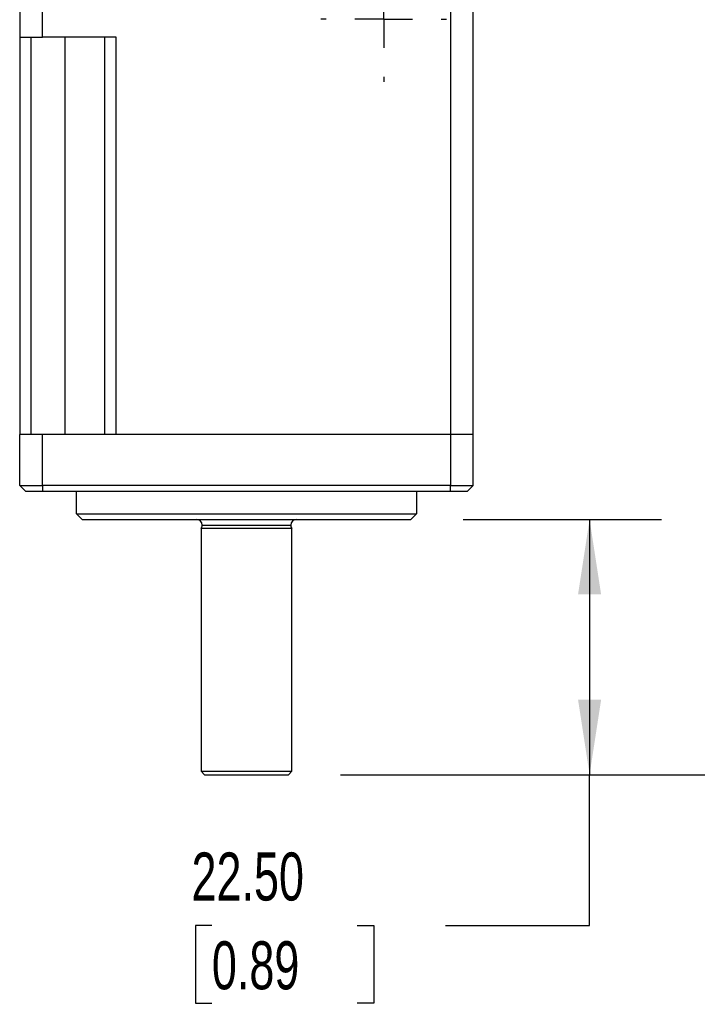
# Model space of a CAD drawing. Header units: millimetres. Extents: x 0 to 559, y 0 to 432.
# Tile 2 of 16: x 137 to 197, y 191 to 278. Entities that reach past the tile are written whole.
import ezdxf

# ---------------------------------------------------------------- set-up
doc = ezdxf.new("R2010")
doc.units = ezdxf.units.MM
doc.header["$LTSCALE"] = 2
doc.linetypes.add('CENTERX2', pattern=[20.32, 12.7, -2.54, 2.54, -2.54])
doc.layers.add('CENTER', color=40, linetype='CENTERX2')
doc.layers.add('DIMENSIONS', color=140, linetype='Continuous', lineweight=25)
doc.styles.add('SLDTEXTSTYLE0', font='TXT', dxfattribs={"width": 0.7})
doc.dimstyles.new('SLDDIMSTYLE10', dxfattribs={"dimtxt": 4.316016, "dimasz": 6.604, "dimexe": 0, "dimexo": 0.0625, "dimgap": 1.079004, "dimtad": 0, "dimtih": 1, "dimtoh": 1, "dimdec": 1, "dimrnd": 1e-09, "dimzin": 12, "dimdsep": 46, "dimtxsty": 'SLDTEXTSTYLE0', "dimsah": 1, "dimcen": 0.09, "dimadec": 0, "dimazin": 3, "dimtol": 1, "dimtp": 0.5, "dimtm": 0.5, "dimtfac": 1, "dimtdec": 1, "dimtofl": 0, "dimtmove": 0, "dimatfit": 3, "dimfxl": 0, "dimfrac": 2, "dimtolj": 1, "dimarcsym": 0})
doc.dimstyles.new('SLDDIMSTYLE3', dxfattribs={"dimtxt": 4.316016, "dimasz": 6.604, "dimexe": 0, "dimexo": 0.0625, "dimgap": 1.079004, "dimtad": 0, "dimtih": 1, "dimtoh": 1, "dimrnd": 1e-09, "dimzin": 4, "dimdsep": 46, "dimtxsty": 'SLDTEXTSTYLE0', "dimsah": 1, "dimcen": 0.09, "dimadec": 0, "dimazin": 1, "dimtfac": 1, "dimtofl": 0, "dimtmove": 0, "dimatfit": 3, "dimfxl": 0, "dimfrac": 2, "dimtolj": 1, "dimtzin": 12, "dimarcsym": 0})

# ---------------------------------------------------------------- blocks, each defined once
blk = doc.blocks.new('_D_18')
at = {"layer": 'DIMENSIONS'}
for p, q in [((176.436, 234.23), (193.942, 234.23)), ((187.592, 234.23), (187.592, 211.73)), ((165.636, 211.73), (193.942, 211.73)), ((187.592, 198.448), (187.592, 211.73)), ((154.285, 198.448), (152.835, 198.448)), ((152.835, 198.448), (152.835, 191.588)), ((167.11, 198.448), (168.559, 198.448)), ((168.559, 198.448), (168.559, 191.588)), ((174.892, 198.448), (187.592, 198.448)), ((152.835, 191.588), (154.285, 191.588)), ((168.559, 191.588), (167.11, 191.588))]:
    blk.add_line(p, q, dxfattribs=at)
for points in [[(187.592, 234.23), (186.576, 227.626), (188.608, 227.626)], [(187.592, 211.73), (188.608, 218.334), (186.576, 218.334)]]:
    blk.add_solid(points, dxfattribs=at)
at = {"layer": 'DIMENSIONS', "char_height": 4.2333, "attachment_point": 1, "style": 'SLDTEXTSTYLE0'}
for s, insert in [('22.50', (152.489, 204.871)), ('0.89', (154.285, 197.045))]:
    blk.add_mtext(s, dxfattribs=dict(at, insert=insert))
blk = doc.blocks.new('_D_19')
at = {"layer": 'DIMENSIONS'}
for p, q in [((179.936, 368.33), (220.141, 368.33)), ((213.791, 368.33), (213.791, 297.856)), ((198.657, 290.03), (197.208, 290.03)), ((197.208, 290.03), (197.208, 283.17)), ((228.925, 290.03), (230.375, 290.03)), ((230.375, 290.03), (230.375, 283.17)), ((197.208, 283.17), (198.657, 283.17)), ((230.375, 283.17), (228.925, 283.17)), ((213.791, 211.73), (213.791, 282.204)), ((165.636, 211.73), (220.141, 211.73))]:
    blk.add_line(p, q, dxfattribs=at)
for points in [[(213.791, 368.33), (212.775, 361.726), (214.807, 361.726)], [(213.791, 211.73), (214.807, 218.334), (212.775, 218.334)]]:
    blk.add_solid(points, dxfattribs=at)
at = {"layer": 'DIMENSIONS', "char_height": 4.2333, "attachment_point": 1, "style": 'SLDTEXTSTYLE0'}
for s, insert in [('±0.5', (215.073, 296.453)), ('156.6', (198.657, 296.453)), ('±0.02', (211.482, 288.627)), ('6.17', (198.657, 288.627))]:
    blk.add_mtext(s, dxfattribs=dict(at, insert=insert))
blk = doc.blocks.new('SW_CENTERMARKSYMBOL_3')
at = {"layer": 'CENTER', "color": 0}
for p, q in [((0, 5.08), (0, 5.54)), ((0, 0), (0, 2.54)), ((-5.08, 0), (-5.54, 0)), ((0, 0), (-2.54, 0)), ((0, 0), (0, -2.54)), ((0, 0), (2.54, 0)), ((5.08, 0), (5.54, 0)), ((0, -5.08), (0, -5.54))]:
    blk.add_line(p, q, dxfattribs=at)

msp = doc.modelspace()

# ---------------------------------------------------------------- linework, layer by layer
for p, q in [((137.3355, 298.7299), (137.3355, 276.7299)), ((139.3355, 276.7299), (139.3355, 298.7299)), ((175.3355, 298.7299), (175.3355, 241.7299)), ((177.3355, 241.7299), (177.3355, 298.7299)), ((137.3355, 276.7299), (139.3355, 276.7299)), ((137.3355, 276.7299), (137.3355, 241.7299)), ((138.3355, 241.7299), (138.3355, 276.7299)), ((145.8355, 276.7299), (139.3355, 276.7299)), ((141.3355, 241.7299), (141.3355, 276.7299)), ((144.8355, 241.7299), (144.8355, 276.7299)), ((145.8355, 241.7299), (145.8355, 276.7299)), ((137.3355, 237.2299), (137.3355, 241.7299)), ((139.3355, 241.7299), (137.3355, 241.7299)), ((139.3355, 237.2299), (139.3355, 241.7299)), ((175.3355, 241.7299), (139.3355, 241.7299)), ((175.3355, 241.7299), (145.8355, 241.7299)), ((177.3355, 241.7299), (175.3355, 241.7299)), ((175.3355, 241.7299), (175.3355, 237.2299)), ((177.3355, 237.2299), (177.3355, 241.7299)), ((137.3355, 237.2299), (139.3355, 237.2299)), ((137.3355, 237.2299), (137.8355, 236.7299)), ((175.3355, 237.2299), (139.3355, 237.2299)), ((139.3355, 237.2299), (139.3355, 236.7299)), ((175.3355, 237.2299), (177.3355, 237.2299)), ((175.3355, 236.7299), (175.3355, 237.2299)), ((176.8355, 236.7299), (177.3355, 237.2299)), ((137.8355, 236.7299), (139.3355, 236.7299)), ((139.3355, 236.7299), (175.3355, 236.7299)), ((142.3355, 234.7299), (142.3355, 236.7299)), ((172.3355, 236.7299), (172.3355, 234.7299)), ((175.3355, 236.7299), (176.8355, 236.7299)), ((142.3355, 234.7299), (172.3355, 234.7299)), ((142.8355, 234.2299), (142.3355, 234.7299)), ((172.3355, 234.7299), (171.8355, 234.2299)), ((142.8355, 234.2299), (171.8355, 234.2299)), ((153.4355, 233.7299), (161.2355, 233.7299)), ((161.3355, 233.4299), (153.3355, 233.4299)), ((153.3355, 233.4299), (153.3355, 212.0299)), ((161.3355, 212.0299), (161.3355, 233.4299)), ((153.3355, 212.0299), (161.3355, 212.0299)), ((153.3355, 212.0299), (153.6355, 211.7299)), ((161.0355, 211.7299), (161.3355, 212.0299)), ((153.6355, 211.7299), (161.0355, 211.7299))]:
    msp.add_line(p, q)
for centre, start, end in [((152.9355, 233.7299), 0, 90), ((152.9355, 233.7299), 323.130102, 0), ((161.7355, 233.7299), 90, 180), ((161.7355, 233.7299), 180, 216.869898)]:
    msp.add_arc(centre, 0.5, start, end)

# ---------------------------------------------------------------- block references
at = {"layer": 'CENTER'}
msp.add_blockref('SW_CENTERMARKSYMBOL_3', (169.4355, 278.3299), dxfattribs=at)

# ---------------------------------------------------------------- dimensions: what is measured, and where the dimension line sits
at = {"layer": 'DIMENSIONS'}
for base, p1, dimstyle, picture, middle in [((213.7911, 211.7299), (175.3355, 368.3299), 'SLDDIMSTYLE10', '_D_19', (213.7911, 290.0299)), ((187.5919, 211.7299), (171.8355, 234.2299), 'SLDDIMSTYLE3', '_D_18', (187.5919, 198.4478))]:
    dim = msp.add_linear_dim(base=base, p1=p1, p2=(161.0355, 211.7299), angle=90, dimstyle=dimstyle, dxfattribs=at)
    dim.commit()
    dim.dimension.update_dxf_attribs({"geometry": picture, "text_midpoint": middle, "dimtype": 160})

doc.saveas('drawing.dxf')
